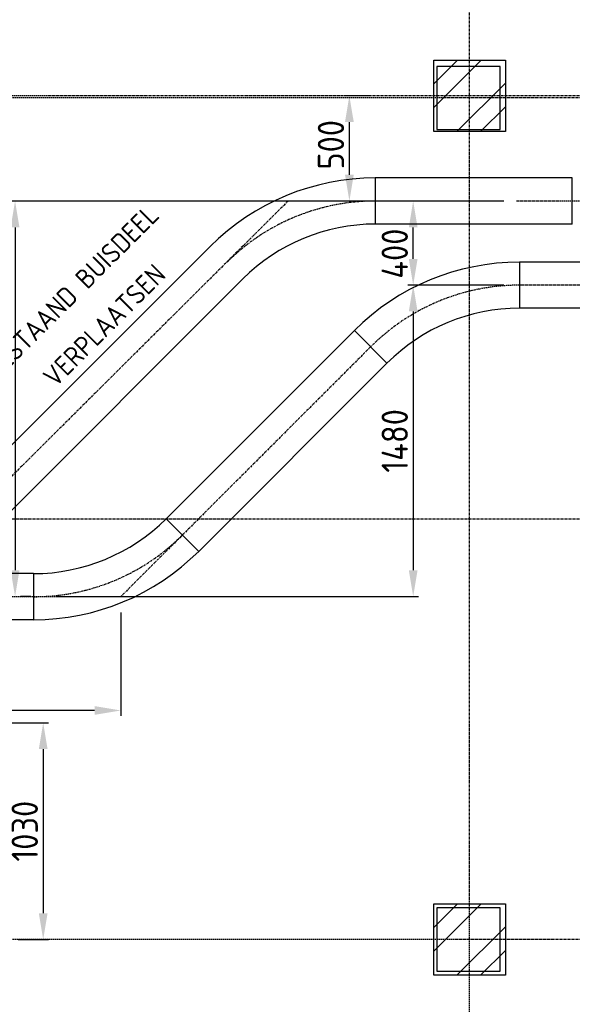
# Model space of a CAD drawing. Header units: metres. Extents: x -82085 to 58758, y -66901 to 95305.
# Tile 16 of 135: x 18154 to 20780, y -61398 to -56718. Entities that reach past the tile are written whole.
import ezdxf
from ezdxf.enums import TextEntityAlignment as Align

# ---------------------------------------------------------------- set-up
doc = ezdxf.new("R2010")
doc.units = ezdxf.units.M
doc.header["$MEASUREMENT"] = 0
doc.header["$PDSIZE"] = -1
doc.linetypes.add('CENTER-LN', pattern=[19, 10, -3, 3, -3])
doc.layers.get('0').update_dxf_attribs({"linetype": 'CONTINUOUS'})
doc.layers.get('DEFPOINTS').update_dxf_attribs({"linetype": 'CONTINUOUS'})
for name, color, linetype in [('3', 3, 'CONTINUOUS'), ('ARCERING', 10, 'CONTINUOUS'), ('CL', 1, 'CENTER-LN'), ('DIM', 10, 'CONTINUOUS'), ('GEBOUW', 7, 'CONTINUOUS'), ('TEXT2', 7, 'CONTINUOUS')]:
    doc.layers.add(name, color=color, linetype=linetype)
doc.styles.add('ROMANS', font='iso.shx')
doc.styles.get("Standard").update_dxf_attribs({"font": 'iso.shx'})
doc.dimstyles.get("Standard").update_dxf_attribs({"dimtxt": 0.18, "dimasz": 0.18, "dimexe": 0.18, "dimexo": 0.0625, "dimgap": 0.09, "dimtad": 0, "dimtih": 1, "dimtoh": 1, "dimdec": 4, "dimzin": 0, "dimdsep": 46, "dimtxsty": 'Standard', "dimcen": 0.09, "dimadec": 0, "dimazin": 0, "dimtfac": 1, "dimtdec": 4, "dimtofl": 0, "dimtmove": 0, "dimatfit": 3, "dimfxl": 1, "dimtolj": 1, "dimtzin": 0, "dimarcsym": 0})

# ---------------------------------------------------------------- blocks, each defined once
blk = doc.blocks.new('*D538')
at = {"layer": 'DEFPOINTS', "color": 0, "transparency": 16777216}
for p in [(17614.7, -60060.2), (18071.7, -61090.2), (18265.5, -61090.2)]:
    blk.add_point(p, dxfattribs=at)
at = {"layer": 'DIM', "color": 0, "lineweight": -2, "transparency": 16777216}
for p, q in [((17689.7, -60060.2), (18290.5, -60060.2)), ((18265.5, -60185.2), (18265.5, -60965.2)), ((18146.7, -61090.2), (18290.5, -61090.2))]:
    blk.add_line(p, q, dxfattribs=at)
at = {"layer": 'DIM', "color": 0, "transparency": 16777216}
for points in [[(18244.7, -60185.2), (18286.3, -60185.2), (18265.5, -60060.2)], [(18244.7, -60965.2), (18286.3, -60965.2), (18265.5, -61090.2)]]:
    blk.add_solid(points, dxfattribs=at)
at = {"layer": 'DIM', "color": 0, "transparency": 16777216, "insert": (18178, -60575.2), "char_height": 125, "attachment_point": 5, "rotation": 90}
blk.add_mtext('\\A1;1030', dxfattribs=at)
blk = doc.blocks.new('*D545')
at = {"layer": 'DEFPOINTS', "color": 0, "transparency": 16777216}
for p in [(20514.4, -57580.2), (18131.9, -59460.2), (18131.9, -59460.2)]:
    blk.add_point(p, dxfattribs=at)
at = {"layer": 'DIM', "color": 0, "lineweight": -2, "transparency": 16777216}
for p, q in [((20439.4, -57580.2), (18106.9, -57580.2)), ((18131.9, -57705.2), (18131.9, -59335.2)), ((18206.9, -59460.2), (18156.9, -59460.2))]:
    blk.add_line(p, q, dxfattribs=at)
at = {"layer": 'DIM', "color": 0, "transparency": 16777216}
for points in [[(18111, -57705.2), (18152.7, -57705.2), (18131.9, -57580.2)], [(18111, -59335.2), (18152.7, -59335.2), (18131.9, -59460.2)]]:
    blk.add_solid(points, dxfattribs=at)
at = {"layer": 'DIM', "color": 0, "transparency": 16777216, "insert": (18044.4, -58520.2), "char_height": 125, "attachment_point": 5, "rotation": 90}
blk.add_mtext('\\A1;1880', dxfattribs=at)
blk = doc.blocks.new('*D550')
at = {"layer": 'DEFPOINTS', "color": 0, "transparency": 16777216}
for p in [(19720.4, -57080.2), (19898.1, -57080.2), (20514.4, -57580.2)]:
    blk.add_point(p, dxfattribs=at)
at = {"layer": 'DIM', "color": 0, "lineweight": -2, "transparency": 16777216}
for p, q in [((19823.1, -57080.2), (19695.4, -57080.2)), ((19720.4, -57455.2), (19720.4, -57205.2)), ((20439.4, -57580.2), (19695.4, -57580.2))]:
    blk.add_line(p, q, dxfattribs=at)
at = {"layer": 'DIM', "color": 0, "transparency": 16777216}
for points in [[(19699.6, -57205.2), (19741.3, -57205.2), (19720.4, -57080.2)], [(19699.6, -57455.2), (19741.3, -57455.2), (19720.4, -57580.2)]]:
    blk.add_solid(points, dxfattribs=at)
at = {"layer": 'DIM', "color": 0, "transparency": 16777216, "insert": (19632.9, -57312.9), "char_height": 125, "attachment_point": 5, "rotation": 90}
blk.add_mtext('\\A1;500', dxfattribs=at)
blk = doc.blocks.new('*X464')
at = {"color": 0}
for p, q in [((40231.5, 69192.8, 3239), (40344.3, 69305.6, 3239)), ((40231.5, 69080.6, 3239), (40456.5, 69305.6, 3239)), ((40341, 68965.6, 3239), (40571.5, 69196.1, 3239)), ((40453.3, 68965.6, 3239), (40571.5, 69083.8, 3239))]:
    blk.add_line(p, q, dxfattribs=at)
blk = doc.blocks.new('*D544')
at = {"layer": 'DEFPOINTS', "color": 0, "transparency": 16777216}
for p in [(18634.4, -59460.2), (17047.3, -59647.7), (17047.3, -60001.3)]:
    blk.add_point(p, dxfattribs=at)
at = {"layer": 'DIM', "color": 0, "lineweight": -2, "transparency": 16777216}
for p, q in [((18634.4, -59535.2), (18634.4, -60026.3)), ((17047.3, -59722.7), (17047.3, -60026.3)), ((18509.4, -60001.3), (17172.3, -60001.3))]:
    blk.add_line(p, q, dxfattribs=at)
at = {"layer": 'DIM', "color": 0, "transparency": 16777216}
for points in [[(17172.3, -59980.5), (17172.3, -60022.2), (17047.3, -60001.3)], [(18509.4, -59980.5), (18509.4, -60022.2), (18634.4, -60001.3)]]:
    blk.add_solid(points, dxfattribs=at)
at = {"layer": 'DIM', "color": 0, "transparency": 16777216, "insert": (17840.8, -59913.8), "char_height": 125, "attachment_point": 5}
blk.add_mtext('\\A1;1587', dxfattribs=at)
blk = doc.blocks.new('*D552')
at = {"layer": 'DEFPOINTS', "color": 0, "transparency": 16777216}
for p in [(20528.6, -57980.2), (18251.7, -59460.2), (20023.6, -59460.2)]:
    blk.add_point(p, dxfattribs=at)
at = {"layer": 'DIM', "color": 0, "lineweight": -2, "transparency": 16777216}
for p, q in [((20453.6, -57980.2), (19998.6, -57980.2)), ((20023.6, -58105.2), (20023.6, -59335.2)), ((18326.7, -59460.2), (20048.6, -59460.2))]:
    blk.add_line(p, q, dxfattribs=at)
at = {"layer": 'DIM', "color": 0, "transparency": 16777216}
for points in [[(20002.8, -58105.2), (20044.5, -58105.2), (20023.6, -57980.2)], [(20002.8, -59335.2), (20044.5, -59335.2), (20023.6, -59460.2)]]:
    blk.add_solid(points, dxfattribs=at)
at = {"layer": 'DIM', "color": 0, "transparency": 16777216, "insert": (19936.1, -58720.2), "char_height": 125, "attachment_point": 5, "rotation": 90}
blk.add_mtext('\\A1;1480', dxfattribs=at)
blk = doc.blocks.new('*D553')
at = {"layer": 'DEFPOINTS', "color": 0, "transparency": 16777216}
for p in [(20023.6, -57580.2), (20528.6, -57580.2), (20528.6, -57980.2)]:
    blk.add_point(p, dxfattribs=at)
at = {"layer": 'DIM', "color": 0, "lineweight": -2, "transparency": 16777216}
for p, q in [((20453.6, -57580.2), (19998.6, -57580.2)), ((20023.6, -57855.2), (20023.6, -57705.2)), ((20453.6, -57980.2), (19998.6, -57980.2))]:
    blk.add_line(p, q, dxfattribs=at)
at = {"layer": 'DIM', "color": 0, "transparency": 16777216}
for points in [[(20002.8, -57705.2), (20044.5, -57705.2), (20023.6, -57580.2)], [(20002.8, -57855.2), (20044.5, -57855.2), (20023.6, -57980.2)]]:
    blk.add_solid(points, dxfattribs=at)
at = {"layer": 'DIM', "color": 0, "transparency": 16777216, "insert": (19936.1, -57830.3), "char_height": 125, "attachment_point": 5, "rotation": 90}
blk.add_mtext('\\A1;400', dxfattribs=at)
blk = doc.blocks.new('Gebouw')
at = {"linetype": 'ByBlock', "lineweight": -2}
for points in [[(-21475, 8275), (-21775, 8275), (-21775, 7975), (-21475, 7975)], [(-21475, 4275), (-21775, 4275), (-21775, 3975), (-21475, 3975)]]:
    blk.add_lwpolyline(points, close=True, dxfattribs=at)

msp = doc.modelspace()

# ---------------------------------------------------------------- linework, layer by layer
at = {"layer": '3'}
for p, q in [((19843.67777, -57470.65241, 3238.98623), (19843.67777, -57689.75241, 3238.98623)), ((20778.67777, -57470.65241, 3238.98623), (19843.67777, -57470.65241, 3238.98623)), ((20778.67777, -57689.75241, 3238.98623), (20778.67777, -57470.65241, 3238.98623)), ((20778.67777, -57689.75241, 3238.98623), (19843.67777, -57689.75241, 3238.98623)), ((19059.10744, -57795.63208, 3238.98623), (17765.25065, -59090.20241, 3238.98623)), ((20978.67777, -57870.65241, 3238.98623), (20528.60688, -57870.65241, 3238.98623)), ((20528.60688, -57870.65241, 3238.98623), (20528.60688, -58089.75241, 3238.98623)), ((17919.82097, -59244.77274, 3238.98623), (19214.03454, -57950.55918, 3238.98623)), ((20978.67777, -58089.75241, 3238.98623), (20528.60688, -58089.75241, 3238.98623)), ((19744.03655, -58195.63208, 3238.98623), (18849.46602, -59090.20241, 3238.98623)), ((19898.91492, -58350.51044, 3238.98623), (19743.98782, -58195.58335, 3238.98623)), ((19004.39311, -59245.1295, 3238.98623), (19898.96365, -58350.55918, 3238.98623)), ((18849.10905, -59090.55918, 3238.98623), (19004.39311, -59245.1295, 3238.98623)), ((18219.82279, -59351.00918, 3238.98623), (17135.25065, -59351.00918, 3238.98623)), ((18219.82279, -59351.00918, 3238.98623), (18219.82279, -59570.10918, 3238.98623)), ((17135.25065, -59569.75241, 3238.98623), (18222.24427, -59569.75241, 3238.98623))]:
    msp.add_line(p, q, dxfattribs=at)
for centre, radius, start, end in [((19843.67777, -58580.20241, 3238.98623), 1109.55, 90, 135), ((19843.67777, -58580.20241, 3238.98623), 890.45, 90, 135), ((20528.60688, -58980.20241, 3238.98623), 1109.55, 90, 135), ((20528.60688, -58980.20241, 3238.98623), 890.45, 90, 135), ((18219.82279, -58460.55918, 3238.98623), 890.45, 270, 315), ((18219.82279, -58460.55918, 3238.98623), 1109.55, 270, 315)]:
    msp.add_arc(centre, radius, start, end, dxfattribs=at)
at = {"layer": 'CL'}
for p, q in [((19429.46421, -57580.20241, 3238.98623), (17835.7705, -59166.91524, 3238.98623)), ((19821.45137, -58273.0469, 3238.98623), (18634.36875, -59460.20241, 3238.98623)), ((15654.68034, -59460.20241, 3238.98623), (18634.39332, -59460.20241, 3238.98623))]:
    msp.add_line(p, q, dxfattribs=at)
for centre, start, end in [((19843.67777, -58580.20241, 3238.98623), 90, 135), ((20528.60688, -58980.20241, 3238.98623), 90, 135), ((18219.62315, -58460.7165, 3238.98623), 270, 315)]:
    msp.add_arc(centre, 1000, start, end, dxfattribs=at)
at = {"layer": 'GEBOUW', "elevation": 3238.98623}
for points in [[(20121.68034, -57250.20241), (20121.68034, -56910.20241), (20461.68034, -56910.20241), (20461.68034, -57250.20241)], [(20121.68034, -61260.20241), (20121.68034, -60920.20241), (20461.68034, -60920.20241), (20461.68034, -61260.20241)]]:
    msp.add_lwpolyline(points, close=True, dxfattribs=at)
at = {"layer": 'TEXT2', "color": 1, "linetype": 'CENTER-LN'}
for p, q in [((20291.68034, -65493.87868, 3238.98623), (20291.68034, -51862.49394, 3238.98623)), ((34416.68034, -57080.20241, 3238.98623), (2791.68034, -57080.20241, 3238.98623)), ((35875.59754, -57090.20241, 3238.98623), (2791.68034, -57090.20241, 3238.98623)), ((25232.13034, -57580.20241, 3238.98623), (20514.39332, -57580.20241, 3238.98623)), ((25717.05944, -57980.20241, 3238.98623), (20528.60688, -57980.20241, 3238.98623)), ((2049.48551, -59090.20241, 3238.98623), (43321.24018, -59090.20241, 3238.98623)), ((42411.62204, -61090.20241, 3238.98623), (2791.68034, -61090.20241, 3238.98623))]:
    msp.add_line(p, q, dxfattribs=at)

# ---------------------------------------------------------------- block references
at = {"layer": 'ARCERING'}
for p in [(-20109.83503, -126215.7939, 3238.98623), (-20109.83503, -130225.7939, 3238.98623)]:
    msp.add_blockref('*X464', p, dxfattribs=at)
at = {"layer": 'GEBOUW'}
msp.add_blockref('Gebouw', (41911.68019, -65215.20575, 3238.98623), dxfattribs=at)

# ---------------------------------------------------------------- texts
at = {"layer": 'GEBOUW', "style": 'ROMANS'}
for s, p in [('BESTAAND BUISDEEL', (18398.60468, -58014.39633, 3238.98623)), ('VERPLAATSEN', (18555.64518, -58171.35027, 3238.98623))]:
    msp.add_text(s, height=93.75, rotation=45, dxfattribs=at).set_placement(p, align=Align.MIDDLE)

# ---------------------------------------------------------------- dimensions: what is measured, and where the dimension line sits
at = {"layer": 'DIM'}
for base, p1, p2, override, picture, middle in [((19720.43648, -57080.20241, 3238.98623), (20514.39332, -57580.20241, 3238.98623), (19898.09624, -57080.20241, 3238.98623), {"dimtxt": 125, "dimasz": 125, "dimexe": 25, "dimexo": 75, "dimgap": 25, "dimtad": 1, "dimtih": 0, "dimtoh": 0, "dimdec": 0, "dimzin": 3, "dimcen": 0, "dimtfac": 0.008, "dimtdec": 0, "dimtmove": 0, "dimtzin": 3}, '*D550', (19720.43648, -57312.91155, 3238.98623)), ((20023.63985, -57580.20241, 3238.98623), (20528.60688, -57980.20241, 3238.98623), (20528.60688, -57580.20241, 3238.98623), {"dimtxt": 125, "dimasz": 125, "dimexe": 25, "dimexo": 75, "dimgap": 25, "dimtad": 1, "dimtih": 0, "dimtoh": 0, "dimdec": 0, "dimzin": 3, "dimcen": 0, "dimtfac": 0.008, "dimtdec": 0, "dimtzin": 3}, '*D553', (20023.63985, -57830.32758, 3238.98623))]:
    dim = msp.add_linear_dim(base=base, p1=p1, p2=p2, angle=90, dimstyle='Standard', override=override, dxfattribs=at)
    dim.commit()
    dim.dimension.update_dxf_attribs({"geometry": picture, "text_midpoint": middle, "dimtype": 160})
for base, p1, p2, override, picture, middle in [((18131.8628, -59460.20241, 3238.98623), (20514.39332, -57580.20241, 3238.98623), (18131.8628, -59460.20241, 3238.98623), {"dimtxt": 125, "dimasz": 125, "dimexe": 25, "dimexo": 75, "dimgap": 25, "dimtad": 1, "dimtih": 0, "dimtoh": 0, "dimdec": 0, "dimzin": 3, "dimcen": 0, "dimtfac": 0.008, "dimtdec": 0, "dimtmove": 0, "dimtzin": 3}, '*D545', (18044.3628, -58520.20241, 3238.98623)), ((20023.63985, -59460.20241, 3238.98623), (20528.60688, -57980.20241, 3238.98623), (18251.68434, -59460.20241, 3238.98623), {"dimtxt": 125, "dimasz": 125, "dimexe": 25, "dimexo": 75, "dimgap": 25, "dimtad": 1, "dimtih": 0, "dimtoh": 0, "dimdec": 0, "dimzin": 3, "dimcen": 0, "dimtfac": 0.008, "dimtdec": 0, "dimtzin": 3}, '*D552', (19936.13985, -58720.20241, 3238.98623)), ((18265.49148, -61090.20241, 3238.98623), (17614.68034, -60060.20241, 3238.98623), (18071.68034, -61090.20241, 3238.98623), {"dimtxt": 125, "dimasz": 125, "dimexe": 25, "dimexo": 75, "dimgap": 25, "dimtad": 1, "dimtih": 0, "dimtoh": 0, "dimdec": 0, "dimzin": 3, "dimcen": 0, "dimtfac": 0.008, "dimtdec": 0, "dimtmove": 0, "dimtzin": 3}, '*D538', (18177.99148, -60575.20241, 3238.98623))]:
    dim = msp.add_linear_dim(base=base, p1=p1, p2=p2, angle=90, dimstyle='Standard', override=override, dxfattribs=at)
    dim.commit()
    dim.dimension.update_dxf_attribs({"geometry": picture, "text_midpoint": middle})
dim = msp.add_linear_dim(base=(17047.25065, -60001.33012, 3238.98623), p1=(18634.39332, -59460.20241, 3238.98623), p2=(17047.25065, -59647.70241, 3238.98623), dimstyle='Standard', override={"dimtxt": 125, "dimasz": 125, "dimexe": 25, "dimexo": 75, "dimgap": 25, "dimtad": 1, "dimtih": 0, "dimtoh": 0, "dimdec": 0, "dimzin": 3, "dimcen": 0, "dimtfac": 0.008, "dimtdec": 0, "dimtmove": 0, "dimtzin": 3}, dxfattribs=at)
dim.commit()
dim.dimension.update_dxf_attribs({"geometry": '*D544', "text_midpoint": (17840.82198, -59913.83012, 3238.98623)})

doc.saveas('drawing.dxf')
